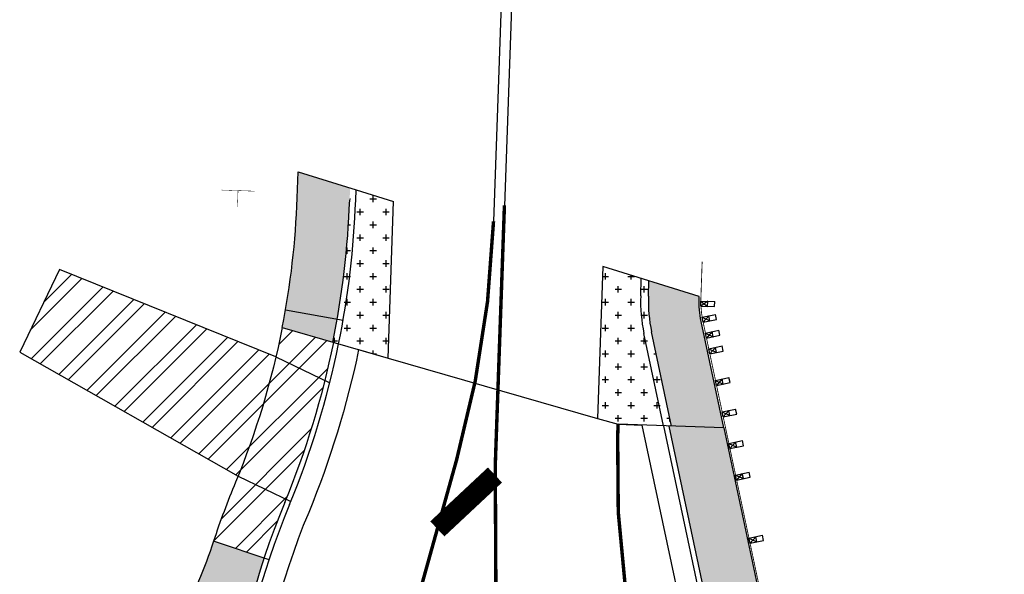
# Model space of a CAD drawing. Header units: feet. Extents: x 158973 to 165066, y 288298 to 289770.
# Tile 5 of 9: x 161366 to 161461, y 289126 to 289180. Entities that reach past the tile are written whole.
import ezdxf
from ezdxf.lldxf.tags import DXFTag

# ---------------------------------------------------------------- set-up
doc = ezdxf.new("R2010")
doc.units = ezdxf.units.FT
doc.header["$MEASUREMENT"] = 0
for name, color, linetype in [('BR_P_Gen_Approach_Slab', 30, 'Continuous'), ('PM_P_Edge_Line', 7, 'Continuous'), ('PM_X_Edge_Line', 51, 'Continuous'), ('PV_P_Curb', 6, 'Continuous'), ('PV_P_Drive', 1, 'Continuous'), ('PV_P_EOP', 7, 'Continuous'), ('PV_P_Walk', 4, 'Continuous'), ('RD_P_GR_Rt', 1, 'grrtpr'), ('SC_Shading1', 247, 'Continuous'), ('SC_Shading2', 255, 'Continuous'), ('SN_P_Signs', 1, 'Continuous')]:
    doc.layers.add(name, color=color, linetype=linetype)
doc.styles.get("Standard").update_dxf_attribs({"font": 'ARIAL_0.TTF'})
tags = doc.linetypes.add('grrtpr', pattern='A,0.18,["●",Standard,S=0.134,R=0,X=0,Y=-0.0925],0.135', length=0.315).pattern_tags.tags
tags[4] = DXFTag(74, 10)
pattern_1 = [(0, (0, 0), (1.25, 1.25), [0.625, -1.875]), (90, (0.3125, -0.3125), (-1.25, 1.25), [0.625, -1.875])]

msp = doc.modelspace()

# ---------------------------------------------------------------- hatches: boundary and pattern name
at = {"layer": 'SC_Shading1'}
h = msp.add_hatch(dxfattribs=at)
h.set_pattern_fill('CROSS', color=256, scale=5)
h.set_pattern_definition(pattern_1)
edge = h.paths.add_edge_path()
edge.add_line((161398.0841019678, 289163.5802604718), (161402.2908402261, 289162.2725358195))
edge.add_line((161402.2908402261, 289162.2725358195), (161401.7563321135, 289147.0922671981))
edge.add_line((161401.7563321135, 289147.0922671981), (161396.4144250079, 289148.629152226))
edge.add_arc((161313.6783035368, 289165.3926465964), 84.41730000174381, 348.546130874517, 357.9834077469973)
edge.add_line((161398.0433220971, 289162.4220939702), (161398.0841019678, 289163.5802604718))
h = msp.add_hatch(dxfattribs=at)
h.set_pattern_fill('CROSS', color=256, scale=5)
h.set_pattern_definition(pattern_1)
edge = h.paths.add_edge_path()
edge.add_line((161422.5807055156, 289155.9651414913), (161427.03474141, 289154.5805408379))
edge.add_line((161427.03474141, 289154.5805408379), (161426.9820047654, 289153.0827966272))
edge.add_arc((161441.2231794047, 289152.5813546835), 14.24999996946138, 177.9834077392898, 191.9834077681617)
edge.add_line((161427.283718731, 289149.6226496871), (161429.2204986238, 289140.4978240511))
edge.add_line((161429.2204986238, 289140.4978240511), (161424.0437477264, 289140.6801011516))
edge.add_line((161424.0437477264, 289140.6801011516), (161422.0625780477, 289141.250090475))
edge.add_line((161422.0625780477, 289141.250090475), (161422.5807055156, 289155.9651414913))
h = msp.add_hatch(dxfattribs=at)
h.set_pattern_fill('ANSI32', color=256, scale=8)
h.set_pattern_definition([(45, (0, 0), (-2.121320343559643, 2.121320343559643), []), (45, (1.414213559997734, 0), (-2.121320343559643, 2.121320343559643), [])])
edge = h.paths.add_edge_path()
edge.add_line((161366.0817306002, 289147.6518303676), (161369.9331962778, 289155.6639872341))
edge.add_line((161369.9331962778, 289155.6639872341), (161390.9002587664, 289147.2087749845))
edge.add_arc((161313.6783038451, 289165.39264653), 79.33399968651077, 346.7496380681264, 348.8413679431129)
edge.add_line((161391.5125052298, 289150.0394513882), (161396.4941573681, 289148.6062129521))
edge.add_arc((161313.6783035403, 289165.3926465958), 84.49999999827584, 337.52876262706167, 348.5416222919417, ccw=False)
edge.add_line((161391.7623473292, 289133.095090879), (161389.7586992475, 289127.7154490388))
edge.add_line((161389.7586992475, 289127.7154490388), (161384.856363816, 289129.3447627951))
edge.add_arc((161466.1501050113, 289102.3264135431), 85.66599998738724, 157.5287626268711, 161.6155352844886, ccw=False)
edge.add_arc((161313.678314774, 289165.3926420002), 79.33398786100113, 337.5287625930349, 337.9884976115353)
edge.add_line((161387.2295397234, 289135.6588407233), (161366.0817306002, 289147.6518303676))
at = {"layer": 'SC_Shading2'}
h = msp.add_hatch(color=256, dxfattribs=at)
h.dxf.hatch_style = 1
edge = h.paths.add_edge_path()
edge.add_line((161393.0527240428, 289165.1443361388), (161398.0841019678, 289163.5802604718))
edge.add_line((161398.0841019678, 289163.5802604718), (161398.0433220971, 289162.4220939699))
edge.add_arc((161313.6783035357, 289165.3926465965), 84.41730000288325, 348.54613087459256, 357.98340774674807, ccw=False)
edge.add_line((161396.4144250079, 289148.629152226), (161391.5125052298, 289150.0394513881))
edge.add_arc((161313.6783035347, 289165.3926465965), 79.33400000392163, 348.8413679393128, 357.9834077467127)
edge.add_line((161392.9631702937, 289162.6009697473), (161393.0527240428, 289165.1443361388))
h = msp.add_hatch(color=256, dxfattribs=at)
h.dxf.hatch_style = 1
edge = h.paths.add_edge_path()
edge.add_arc((161441.2231794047, 289152.5813546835), 14.24999996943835, 177.9834077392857, 191.9834077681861, ccw=False)
edge.add_line((161426.9820047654, 289153.0827966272), (161427.03474141, 289154.5805408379))
edge.add_line((161427.03474141, 289154.5805408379), (161431.9012277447, 289153.067916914))
edge.add_arc((161441.2970054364, 289152.5923661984), 9.407804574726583, 177.1025476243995, 191.9556555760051)
edge.add_line((161432.0932728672, 289150.6434963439), (161434.284475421, 289140.3195178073))
edge.add_line((161434.284475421, 289140.3195178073), (161429.2204986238, 289140.4978240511))
edge.add_line((161429.2204986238, 289140.4978240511), (161427.283718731, 289149.6226496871))
h = msp.add_hatch(color=256, dxfattribs=at)
h.dxf.hatch_style = 1
edge = h.paths.add_edge_path()
edge.add_line((161428.9630047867, 289140.5068905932), (161434.284475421, 289140.3195178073))
edge.add_line((161434.284475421, 289140.3195178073), (161440.2897857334, 289112.0264682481))
edge.add_arc((161493.4391397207, 289123.3076262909), 54.33340000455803, 191.9834077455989, 196.1052187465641)
edge.add_arc((161450.8456531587, 289111.0094451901), 10.00000000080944, 196.1052187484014, 228.0360981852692)
edge.add_line((161444.1590304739, 289103.5737826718), (161456.0107333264, 289092.9159744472))
edge.add_line((161456.0107333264, 289092.9159744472), (161452.6674219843, 289089.1981431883))
edge.add_line((161452.6674219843, 289089.1981431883), (161441.0223628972, 289099.6701241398))
edge.add_line((161441.0223628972, 289099.6701241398), (161439.19917066, 289098.8479501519))
edge.add_arc((161493.4391397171, 289123.3076262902), 59.5000000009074, 191.9834077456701, 204.2731363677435, ccw=False)
edge.add_line((161435.2357774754, 289110.9537352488), (161428.9630047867, 289140.5068905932))
h = msp.add_hatch(color=256, dxfattribs=at)
h.dxf.hatch_style = 1
edge = h.paths.add_edge_path()
edge.add_arc((161466.1501050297, 289102.326413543), 91.50000000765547, 205.8747724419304, 218.5800800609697, ccw=False)
edge.add_line((161383.8229784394, 289062.3952949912), (161382.131830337, 289061.6202304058))
edge.add_arc((161372.9658661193, 289081.6198578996), 21.99999999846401, 268.095068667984, 294.62230593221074, ccw=False)
edge.add_line((161372.234559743, 289059.632016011), (161366.7930000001, 289059.8130000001))
edge.add_line((161366.7930000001, 289059.8130000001), (161366.9259647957, 289063.8107894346))
edge.add_line((161366.9259647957, 289063.8107894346), (161372.3675245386, 289063.6298054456))
edge.add_arc((161372.9658661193, 289081.6198579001), 17.99999999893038, 268.0950686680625, 294.6223059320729)
edge.add_line((161380.4652913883, 289065.256526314), (161382.1564394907, 289066.0315908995))
edge.add_arc((161466.1501050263, 289102.3264135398), 91.50000000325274, 190.0056797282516, 203.3698394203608, ccw=False)
edge.add_arc((161430.2052505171, 289095.984691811), 55.00000000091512, 158.2104245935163, 190.0056797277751, ccw=False)
edge.add_line((161379.1348146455, 289116.4006311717), (161377.9137424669, 289116.9805597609))
edge.add_arc((161375.1114186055, 289111.080109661), 6.53209999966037, 64.5953713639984, 87.98340774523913)
edge.add_line((161375.3412760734, 289117.6081641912), (161373.8190000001, 289117.662))
edge.add_line((161373.8190000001, 289117.662), (161370.8199197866, 289117.7362823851))
edge.add_line((161370.8199197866, 289117.7362823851), (161370.9916534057, 289124.6698629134))
edge.add_line((161370.9916534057, 289124.6698629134), (161373.9907336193, 289124.5955805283))
edge.add_line((161373.9907336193, 289124.5955805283), (161375.5853393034, 289124.5396687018))
edge.add_arc((161375.1114186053, 289111.0801096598), 13.46790000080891, 64.59537136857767, 87.98340774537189, ccw=False)
edge.add_line((161380.8892569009, 289123.2456723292), (161382.0903421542, 289122.6752362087))
edge.add_arc((161337.4082856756, 289145.1143500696), 50.00000002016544, 333.3344170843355, 341.6155352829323)
edge.add_line((161384.856363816, 289129.3447627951), (161389.7586992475, 289127.7154490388))
edge.add_arc((161466.1501050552, 289102.3264135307), 80.50000003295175, 161.6155352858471, 169.4349413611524)
edge.add_line((161387.0147935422, 289117.0862399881), (161385.048698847, 289117.4529437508))
edge.add_arc((161430.2052505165, 289095.9846918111), 50.00000000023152, 154.572729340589, 190.0056797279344)
edge.add_arc((161466.1501050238, 289102.3264135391), 86.50000000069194, 190.0056797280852, 218.5800800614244)
edge.add_line((161398.5298261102, 289048.3843346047), (161394.6211394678, 289045.2662953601))

# ---------------------------------------------------------------- linework, layer by layer
at = {"layer": 'BR_P_Gen_Approach_Slab', "flags": 128}
for points in [[(161392.9631702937, 289162.6009697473), (161393.0527240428, 289165.1443361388)], [(161393.0527240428, 289165.1443361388), (161398.6608501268, 289163.4009700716), (161402.2908402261, 289162.2725358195)], [(161398.6256612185, 289162.401589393), (161398.6608501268, 289163.4009700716)], [(161401.7563321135, 289147.0922671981), (161402.2908402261, 289162.2725358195)], [(161422.5807055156, 289155.9651414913), (161422.0625780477, 289141.250090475)], [(161431.9012277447, 289153.067916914), (161422.5807055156, 289155.9651414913)], [(161426.2324692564, 289153.1091883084), (161426.2924020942, 289154.8113076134)], [(161426.9820047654, 289153.0827966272), (161427.03474141, 289154.5805408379)], [(161397.4056365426, 289150.7388515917), (161391.8244710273, 289151.7156563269)], [(161391.5125052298, 289150.0394513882), (161401.7563321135, 289147.0922671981)], [(161428.4480171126, 289140.5250236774), (161426.5500629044, 289149.4669283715)], [(161429.2204986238, 289140.4978240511), (161427.283718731, 289149.6226496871)], [(161422.0625780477, 289141.250090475), (161424.0437477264, 289140.6801011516)], [(161434.284475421, 289140.3195178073), (161424.0437477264, 289140.6801011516)]]:
    msp.add_lwpolyline(points, dxfattribs=at)
msp.add_lwpolyline([(161434.284475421, 289140.3195178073), (161432.0932728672, 289150.6434963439, -0.06116262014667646), (161431.8956597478, 289152.9097833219), (161431.9012277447, 289153.067916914)], format="xyb", dxfattribs=at)
at = {"layer": 'BR_P_Gen_Approach_Slab'}
for centre, radius, start, end in [((161313.6783035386, 289165.3926465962), 79.334, 348.8413679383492, 357.9834077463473), ((161313.6783035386, 289165.3926465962), 84.4173, 348.5461308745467, 357.9834077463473), ((161313.6783035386, 289165.3926465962), 85, 348.5145510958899, 357.9834077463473), ((161441.2231794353, 289152.5813546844), 15, 177.9834077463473, 191.9834077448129), ((161441.2231794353, 289152.5813546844), 14.25, 177.9834077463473, 191.9834077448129)]:
    msp.add_arc(centre, radius, start, end, dxfattribs=at)
at = {"layer": 'PM_P_Edge_Line', "color": 2, "const_width": 0.333}
for points in [[(161431.848290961, 289068.2901244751, -0.0213555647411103), (161426.2370619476, 289074.2652074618, -0.1064213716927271), (161418.1761050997, 289089.0468385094, -0.08077674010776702), (161412.1448344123, 289136.6576955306), (161413.0334326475, 289161.8942814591)], [(161419.2580868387, 289057.1217349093, 0.00858480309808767), (161417.1987756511, 289059.5623240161, -0.2526345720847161), (161403.5360952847, 289119.7759345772), (161408.4054128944, 289137.2484772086, 0.0592170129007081), (161411.9781467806, 289160.3417381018)]]:
    msp.add_lwpolyline(points, format="xyb", dxfattribs=at)
at = {"layer": 'PM_P_Edge_Line', "const_width": 0.333333, "flags": 128}
msp.add_lwpolyline([(161443.874086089, 289081.6630570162), (161441.4933302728, 289084.7682524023, -0.1740513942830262), (161424.0014012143, 289139.4774413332), (161424.0437477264, 289140.6801011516)], format="xyb", dxfattribs=at)
at = {"layer": 'PM_P_Edge_Line', "color": 2, "const_width": 2, "flags": 128}
msp.add_lwpolyline([(161406.5357689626, 289130.53964531), (161412.1159424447, 289135.7605785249)], dxfattribs=at)
at = {"layer": 'PM_X_Edge_Line', "flags": 128}
for points in [[(161421.9381512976, 289443.2103055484), (161411.9769822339, 289160.3086644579)], [(161422.9375319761, 289443.1751166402), (161412.9667679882, 289160.0009754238)]]:
    msp.add_lwpolyline(points, dxfattribs=at)
at = {"layer": 'PV_P_Curb', "flags": 128}
for points in [[(161428.4480171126, 289140.5250236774), (161434.746673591, 289110.8499210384, 0.1003869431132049), (161444.2381648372, 289088.9672117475, 0.04197365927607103), (161446.9157498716, 289085.7444016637, 0.1834999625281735), (161494.0186532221, 289064.1031665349)], [(161428.9630047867, 289140.5068905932), (161435.2357774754, 289110.9537352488, 0.1003869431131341), (161444.6481729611, 289089.2533818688, 0.04197365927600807), (161447.2722062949, 289086.0950279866)]]:
    msp.add_lwpolyline(points, format="xyb", dxfattribs=at)
at = {"layer": 'PV_P_Curb'}
for centre, radius, start, end in [((161313.6783035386, 289165.3926465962), 84.5, 337.5287626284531, 348.5416222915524), ((161313.6783035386, 289165.3926465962), 85, 337.5287626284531, 348.5145510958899), ((161466.1501050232, 289102.3264135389), 80.5, 157.5287626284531, 219.8243529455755), ((161466.1501050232, 289102.3264135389), 80, 157.5287626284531, 219.8243529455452)]:
    msp.add_arc(centre, radius, start, end, dxfattribs=at)
at = {"layer": 'PV_P_Drive', "flags": 128}
for points in [[(161369.9331962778, 289155.6639872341), (161366.0817306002, 289147.6518303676)], [(161390.9002587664, 289147.2087749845), (161369.9331962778, 289155.6639872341)], [(161366.0817306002, 289147.6518303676), (161387.2295397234, 289135.6588407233)], [(161390.9002587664, 289147.2087749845), (161396.120897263, 289144.6991998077)], [(161387.2295397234, 289135.6588407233), (161392.3459193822, 289133.1993830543)], [(161390.2331800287, 289127.5577531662), (161384.856363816, 289129.3447627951)]]:
    msp.add_lwpolyline(points, dxfattribs=at)
at = {"layer": 'PV_P_Drive'}
msp.add_lwpolyline([(161391.5125052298, 289150.0394513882, -0.049400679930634), (161386.9885938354, 289135.069637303, 0.01783379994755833), (161384.856363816, 289129.3447627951)], format="xyb", dxfattribs=at)
at = {"layer": 'PV_P_EOP'}
for points in [[(161398.9042153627, 289147.9128309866, -0.04751138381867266), (161394.0725261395, 289132.1395418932, 0.2849133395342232), (161407.4085097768, 289051.0095061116, -0.160694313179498), (161426.9002953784, 289004.8265932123)], [(161658.5831516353, 288973.8277281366, 0.06702937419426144), (161615.8458183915, 288983.3006019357, -0.01041768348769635), (161612.1165524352, 288983.6940082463), (161598.6570213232, 288985.3980866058, -0.05237158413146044), (161583.5049139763, 288988.9552042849, -0.2162315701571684), (161547.6082526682, 289023.1511213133, 0.2873717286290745), (161493.8833180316, 289062.107750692, 0.03050226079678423), (161486.2650136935, 289062.1590510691, -0.3695392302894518), (161434.6433615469, 289101.7040664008), (161432.7902580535, 289110.4346641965), (161426.3880664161, 289140.5975560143)]]:
    msp.add_lwpolyline(points, format="xyb", dxfattribs=at)
at = {"layer": 'PV_P_EOP', "flags": 128}
msp.add_lwpolyline([(161398.9042153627, 289147.9128309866), (161401.7563321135, 289147.0922671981), (161422.0625780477, 289141.250090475), (161424.0437477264, 289140.6801011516), (161426.3880664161, 289140.5975560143)], dxfattribs=at)
at = {"layer": 'PV_P_Walk', "flags": 128}
for points in [[(161434.284475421, 289140.3195178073), (161440.2897857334, 289112.0264682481, 0.01798673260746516), (161441.2381142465, 289108.235423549, 0.1402332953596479), (161444.1590304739, 289103.5737826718), (161456.0107333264, 289092.9159744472, 0.1781883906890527), (161494.7968305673, 289075.5768076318, -0.07575072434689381), (161517.1471164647, 289070.6039072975)], [(161384.856363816, 289129.3447627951, -0.04153520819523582), (161381.5973165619, 289121.7192747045, 0.1669113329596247), (161376.0417711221, 289086.4286727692, 0.06935285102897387), (161383.8229784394, 289062.3952949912, 0.06094180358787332), (161395.8770635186, 289043.7265019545, -0.1527417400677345), (161397.8154869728, 289039.0364756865), (161399.7476642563, 289017.3312581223, -0.02663958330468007), (161400.082309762, 289007.9134770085), (161398.9080129, 288941.7559273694, -0.06453078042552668), (161397.3118415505, 288930.9484219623), (161392.797853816, 288914.981204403)]]:
    msp.add_lwpolyline(points, format="xyb", dxfattribs=at)
at = {"layer": 'RD_P_GR_Rt', "linetype": 'Continuous', "const_width": 0.08, "flags": 128}
for points in [[(161432.1862781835, 289156.4271373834), (161432.0677911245, 289153.0620520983), (161432.0622231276, 289152.9039185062, 0.06116262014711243), (161432.256307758, 289150.6780995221), (161434.4475103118, 289140.3541209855), (161436.7728965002, 289129.3984395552)], [(161436.7728965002, 289129.3984395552), (161439.3680320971, 289117.1707958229, 0.398871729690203), (161450.708460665, 289109.3690675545)]]:
    msp.add_lwpolyline(points, format="xyb", dxfattribs=at)
at = {"layer": 'RD_P_GR_Rt', "flags": 128}
for points in [[(161432.0502648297, 289152.1167540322), (161432.0678592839, 289152.6164443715)], [(161432.734106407, 289152.5929853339), (161432.0502648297, 289152.1167540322)], [(161432.0502648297, 289152.1167540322), (161433.3827590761, 289152.069835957)], [(161432.0678592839, 289152.6164443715), (161433.4003535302, 289152.5695262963)], [(161432.0678592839, 289152.6164443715), (161432.7165119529, 289152.0932949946)], [(161432.7165119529, 289152.0932949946), (161432.734106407, 289152.5929853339)], [(161433.3827590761, 289152.069835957), (161433.4003535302, 289152.5695262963)], [(161432.1832199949, 289151.0422638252), (161433.4910366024, 289151.3017979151)], [(161432.8371282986, 289151.1720308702), (161432.2805462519, 289150.5518276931)], [(161432.9344545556, 289150.681594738), (161432.8371282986, 289151.1720308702)], [(161433.5883628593, 289150.811361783), (161433.4910366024, 289151.3017979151)], [(161432.2805462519, 289150.5518276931), (161432.1832199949, 289151.0422638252)], [(161432.1832199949, 289151.0422638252), (161432.9344545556, 289150.681594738)], [(161432.2805462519, 289150.5518276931), (161433.5883628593, 289150.811361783)], [(161432.5036238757, 289149.5128552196), (161433.807890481, 289149.7896779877)], [(161432.6074334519, 289149.0237503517), (161432.5036238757, 289149.5128552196)], [(161432.5036238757, 289149.5128552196), (161433.2595667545, 289149.1621617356)], [(161433.1557571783, 289149.6512666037), (161432.6074334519, 289149.0237503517)], [(161432.6074334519, 289149.0237503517), (161433.911700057, 289149.3005731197)], [(161433.2595667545, 289149.1621617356), (161433.1557571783, 289149.6512666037)], [(161433.911700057, 289149.3005731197), (161433.807890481, 289149.7896779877)], [(161432.8280288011, 289147.984402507), (161434.1322954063, 289148.2612252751)], [(161432.9318383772, 289147.4952976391), (161432.8280288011, 289147.984402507)], [(161432.8280288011, 289147.984402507), (161433.5839716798, 289147.6337090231)], [(161433.4801621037, 289148.1228138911), (161432.9318383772, 289147.4952976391)], [(161432.9318383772, 289147.4952976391), (161434.2361049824, 289147.7721204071)], [(161433.5839716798, 289147.6337090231), (161433.4801621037, 289148.1228138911)], [(161434.2361049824, 289147.7721204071), (161434.1322954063, 289148.2612252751)], [(161433.4768386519, 289144.927497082), (161434.7811052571, 289145.2043198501)], [(161433.580648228, 289144.4383922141), (161433.4768386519, 289144.927497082)], [(161433.4768386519, 289144.927497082), (161434.2327815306, 289144.576803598)], [(161434.1289719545, 289145.0659084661), (161433.580648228, 289144.4383922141)], [(161433.580648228, 289144.4383922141), (161434.8849148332, 289144.715214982)], [(161434.2327815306, 289144.576803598), (161434.1289719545, 289145.0659084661)], [(161434.8849148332, 289144.715214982), (161434.7811052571, 289145.2043198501)], [(161434.1256485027, 289141.870591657), (161435.4299151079, 289142.1474144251)], [(161434.2294580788, 289141.3814867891), (161434.1256485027, 289141.870591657)], [(161434.1256485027, 289141.870591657), (161434.8815913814, 289141.5198981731)], [(161434.7777818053, 289142.0090030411), (161434.2294580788, 289141.3814867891)], [(161434.2294580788, 289141.3814867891), (161435.533724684, 289141.6583095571)], [(161434.8815913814, 289141.5198981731), (161434.7777818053, 289142.0090030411)], [(161435.533724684, 289141.6583095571), (161435.4299151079, 289142.1474144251)], [(161434.7744583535, 289138.813686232), (161436.0787249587, 289139.0905090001)], [(161434.8782679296, 289138.3245813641), (161434.7744583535, 289138.813686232)], [(161434.7744583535, 289138.813686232), (161435.5304012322, 289138.462992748)], [(161435.4265916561, 289138.952097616), (161434.8782679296, 289138.3245813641)], [(161435.5304012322, 289138.462992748), (161435.4265916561, 289138.952097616)], [(161436.1825345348, 289138.601404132), (161436.0787249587, 289139.0905090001)], [(161434.8782679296, 289138.3245813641), (161436.1825345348, 289138.601404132)], [(161435.4232682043, 289135.7567808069), (161436.7275348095, 289136.033603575)], [(161436.0754015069, 289135.895192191), (161435.5270777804, 289135.267675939)], [(161436.179211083, 289135.406087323), (161436.0754015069, 289135.895192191)], [(161436.8313443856, 289135.544498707), (161436.7275348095, 289136.033603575)], [(161435.5270777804, 289135.267675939), (161435.4232682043, 289135.7567808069)], [(161435.4232682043, 289135.7567808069), (161436.179211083, 289135.406087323)], [(161435.5270777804, 289135.267675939), (161436.8313443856, 289135.544498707)], [(161436.7209917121, 289129.6429919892), (161438.0252583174, 289129.9198147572)], [(161436.8248012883, 289129.1538871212), (161436.7209917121, 289129.6429919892)], [(161436.7209917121, 289129.6429919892), (161437.4769345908, 289129.2922985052)], [(161437.3731250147, 289129.7814033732), (161436.8248012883, 289129.1538871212)], [(161436.8248012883, 289129.1538871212), (161438.1290678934, 289129.4307098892)], [(161437.4769345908, 289129.2922985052), (161437.3731250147, 289129.7814033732)], [(161438.1290678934, 289129.4307098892), (161438.0252583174, 289129.9198147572)]]:
    msp.add_lwpolyline(points, dxfattribs=at)
at = {"layer": 'SN_P_Signs', "const_width": 0.04199999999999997, "flags": 128}
for points in [[(161388.8299170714, 289163.2580839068), (161385.6318988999, 289163.3706884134)], [(161387.1746057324, 289161.7153770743), (161387.2309079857, 289163.3143861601)]]:
    msp.add_lwpolyline(points, dxfattribs=at)

doc.saveas('drawing.dxf')
